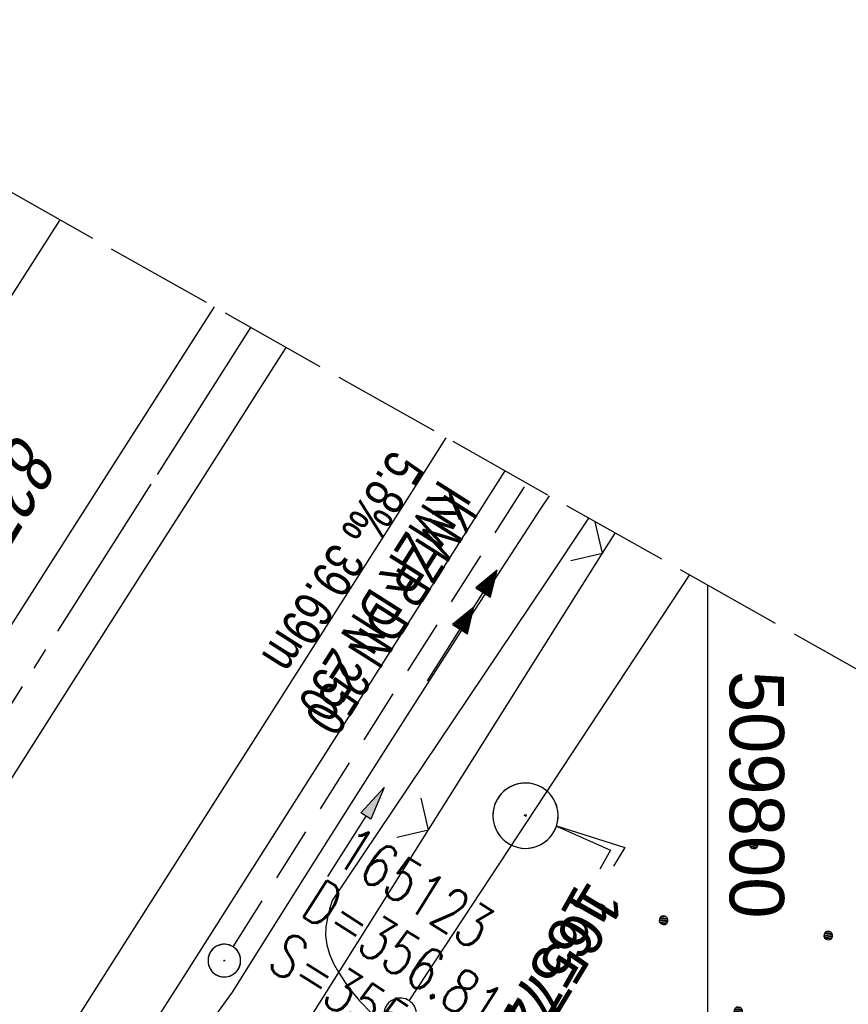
# Model space of a CAD drawing. Extents: x 509054 to 510069, y 459212 to 460305.
# Tile 59 of 66: x 509768 to 509806, y 460121 to 460166. Entities that reach past the tile are written whole.
import ezdxf
from ezdxf import colors
from ezdxf.entities.mleader import LeaderData, LeaderLine
from ezdxf.math import Vec2, Vec3

# ---------------------------------------------------------------- set-up
doc = ezdxf.new("R2010")
doc.units = 0
doc.header["$LTSCALE"] = 10
doc.header["$MEASUREMENT"] = 0
for name, pattern in [('ACHSE', [5.5, 4, -0.5, 0.5, -0.5]), ('AUSGEZOGEN', [0]), ('LT00', [0]), ('LT14', [0.6, 0.5, -0.1]), ('STRICHLINIE2', [0.375, 0.25, -0.125])]:
    doc.linetypes.add(name, pattern=pattern)
doc.layers.get('0').update_dxf_attribs({"linetype": 'LT00'})
for name, color, linetype in [('--EK_FBR', 1, 'LT00'), ('--EK_Halt-Pfeil', 4, 'LT00'), ('--EK_Haltung', 7, 'STRICHLINIE2'), ('--EK_Haltung-Text', 140, 'LT00'), ('--EK_Schacht-Text', 5, 'LT00'), ('--EL_DFK_AB_L', 21, 'LT00'), ('--EL_DFK_AB_P', 7, 'LT00'), ('--EL_Halt-Pfeil', 4, 'LT00'), ('--EL_Haltung', 182, 'STRICHLINIE2'), ('--EL_Haltung-Text', 182, 'LT00'), ('-AX-093', 35, 'ACHSE'), ('DFK_AB_FLNR', 7, 'Continuous'), ('DFK_AB_L', 21, 'LT00'), ('DFK_AB_P', 7, 'LT00'), ('DFK_NUTZUNG', 250, 'LT00'), ('FESTPKT_TEXT_A', 211, 'LT00'), ('FESTPKT_TEXT_B', 211, 'LT00'), ('PFEIL', 140, 'AUSGEZOGEN'), ('V109_AFBR_BAB', 250, 'LT00'), ('V109_GRABEN', 250, 'LT00'), ('V109_KA_PRUF', 182, 'LT00'), ('V109_LD_MARK', 250, 'LT00'), ('V109_PKT_AU', 211, 'LT00'), ('V109_ZAUN', 40, 'LT00'), ('V110_AFBR_BAB', 250, 'LT00'), ('V110_GRABEN', 250, 'LT00'), ('V110_KA_PRUF', 182, 'LT00'), ('V110_LD_MARK', 250, 'LT00'), ('V110_PKT_AU', 211, 'LT00'), ('V110_RASTER', 250, 'LT00'), ('V110_ZAUN', 40, 'LT00')]:
    doc.layers.add(name, color=color, linetype=linetype)
doc.layers.add('-BLATT_110-RAND', color=7, linetype='LT14', plot=False)
doc.styles.add('Haltungsbeschriftung', font='ARIAL.TTF', dxfattribs={"width": 0.75})
doc.styles.add('schachtbeschriftung', font='romans.shx', dxfattribs={"width": 0.75, "height": 2})
doc.styles.get("Standard").update_dxf_attribs({"font": 'ARIAL.TTF'})

# ---------------------------------------------------------------- blocks, each defined once
blk = doc.blocks.new('SYMB0003')
at = {"color": 0, "linetype": 'ByBlock'}
for p, q in [((-0.015712, 0), (0.010166, 0.012015)), ((0, -0.021257), (-0.015712, 0)), ((0.010166, 0.012015), (0, -0.021257))]:
    blk.add_line(p, q, dxfattribs=at)
for points in [[(-0.031395, 0.499013), (-0.093691, 0.491144), (-0.154509, 0.475528), (-0.21289, 0.452414), (-0.267913, 0.422164), (-0.318712, 0.385257), (-0.364484, 0.342274), (-0.404509, 0.293893), (-0.438154, 0.240877), (-0.464888, 0.184062), (-0.484292, 0.124345), (-0.496058, 0.062667), (-0.5, 0)], [(0.5, 0), (0.496057, 0.062667), (0.484292, 0.124345), (0.464888, 0.184062), (0.438153, 0.240877), (0.404509, 0.293893), (0.364484, 0.342274), (0.318712, 0.385257), (0.267913, 0.422164), (0.21289, 0.452414), (0.154509, 0.475528), (0.093691, 0.491144), (0.031395, 0.499013), (-0.031395, 0.499013)], [(-0.5, 0), (-0.496058, -0.062667), (-0.484292, -0.124345), (-0.464888, -0.184062), (-0.438154, -0.240877), (-0.404509, -0.293893), (-0.364485, -0.342274), (-0.318712, -0.385257), (-0.267914, -0.422164), (-0.21289, -0.452414), (-0.154509, -0.475529), (-0.093691, -0.491144), (-0.031395, -0.499014), (0.031395, -0.499014)], [(0.031395, -0.499014), (0.093691, -0.491144), (0.154509, -0.475529), (0.21289, -0.452414), (0.267914, -0.422164), (0.318712, -0.385257), (0.364485, -0.342274), (0.404509, -0.293893), (0.438154, -0.240877), (0.464889, -0.184062), (0.484292, -0.124345), (0.496058, -0.062667), (0.5, 0)]]:
    blk.add_lwpolyline(points, dxfattribs=at)
blk = doc.blocks.new('Ackerland7')
at = {"layer": 'DFK_NUTZUNG', "color": 0, "linetype": 'ByBlock'}
for p, q in [((-4, 3.928), (-4, 3.67)), ((-3.95, 3.628), (-3.95, 3.97)), ((-3.9, 3.99), (-3.9, 3.607)), ((-3.85, 3.601), (-3.85, 3.997)), ((-3.8, 3.99), (-3.8, 3.607)), ((-3.75, 3.628), (-3.75, 3.97)), ((-3.7, 3.928), (-3.7, 3.67)), ((-3.65, 3.798), (-3.65, 3.8)), ((3.7, 3.929), (3.7, 3.671)), ((3.75, 3.629), (3.75, 3.971)), ((3.8, 3.992), (3.8, 3.608)), ((3.85, 3.602), (3.85, 3.998)), ((3.9, 3.992), (3.9, 3.608)), ((3.95, 3.629), (3.95, 3.971)), ((4, 3.929), (4, 3.671)), ((4.05, 3.799), (4.05, 3.801)), ((-7.85, 0.129), (-7.85, -0.129)), ((-7.8, -0.171), (-7.8, 0.171)), ((-7.75, 0.192), (-7.75, -0.192)), ((-7.7, -0.198), (-7.7, 0.198)), ((-7.65, 0.192), (-7.65, -0.192)), ((-7.6, -0.171), (-7.6, 0.171)), ((-7.55, 0.129), (-7.55, -0.129)), ((-7.5, -0.001), (-7.5, 0.001)), ((-0.15, 0.129), (-0.15, -0.129)), ((-0.1, -0.171), (-0.1, 0.171)), ((-0.05, 0.192), (-0.05, -0.192)), ((0, -0.198), (0, 0.198)), ((0.05, 0.192), (0.05, -0.192)), ((0.1, -0.171), (0.1, 0.171)), ((0.15, 0.129), (0.15, -0.129)), ((0.2, -0.001), (0.2, 0.001)), ((7.55, 0.129), (7.55, -0.129)), ((7.6, -0.171), (7.6, 0.171)), ((7.65, 0.192), (7.65, -0.192)), ((7.7, -0.198), (7.7, 0.198)), ((7.75, 0.192), (7.75, -0.192)), ((7.8, -0.171), (7.8, 0.171)), ((7.85, 0.129), (7.85, -0.129)), ((7.9, -0.001), (7.9, 0.001)), ((-3.9, -3.608), (-3.9, -3.992)), ((-3.85, -3.998), (-3.85, -3.602)), ((-3.8, -3.608), (-3.8, -3.992)), ((3.8, -3.608), (3.8, -3.992)), ((3.85, -3.998), (3.85, -3.602)), ((3.9, -3.608), (3.9, -3.992)), ((-4, -3.671), (-4, -3.929)), ((-3.95, -3.971), (-3.95, -3.629)), ((-3.75, -3.971), (-3.75, -3.629)), ((-3.7, -3.671), (-3.7, -3.929)), ((-3.65, -3.801), (-3.65, -3.799)), ((3.7, -3.671), (3.7, -3.929)), ((3.75, -3.971), (3.75, -3.629)), ((3.95, -3.971), (3.95, -3.629)), ((4, -3.671), (4, -3.929)), ((4.05, -3.801), (4.05, -3.799))]:
    blk.add_line(p, q, dxfattribs=at)
for points in [[(-3.65, 3.799), (-3.67, 3.886), (-3.725, 3.955), (-3.805, 3.994), (-3.894, 3.994), (-3.975, 3.955), (-4.03, 3.886), (-4.05, 3.799), (-4.03, 3.712), (-3.975, 3.642), (-3.894, 3.604), (-3.805, 3.604), (-3.725, 3.642), (-3.67, 3.712), (-3.65, 3.799)], [(4.05, 3.8), (4.03, 3.887), (3.975, 3.956), (3.894, 3.995), (3.805, 3.995), (3.725, 3.956), (3.67, 3.887), (3.65, 3.8), (3.67, 3.713), (3.725, 3.644), (3.805, 3.605), (3.894, 3.605), (3.975, 3.644), (4.03, 3.713), (4.05, 3.8)], [(-7.5, 0), (-7.52, 0.087), (-7.575, 0.156), (-7.655, 0.195), (-7.744, 0.195), (-7.825, 0.156), (-7.88, 0.087), (-7.9, 0)], [(0.2, 0), (0.18, 0.087), (0.125, 0.156), (0.045, 0.195), (-0.044, 0.195), (-0.125, 0.156), (-0.18, 0.087), (-0.2, 0)], [(-0.2, 0), (-0.18, -0.087), (-0.125, -0.156), (-0.044, -0.195), (0.045, -0.195), (0.125, -0.156), (0.18, -0.087), (0.2, 0)], [(7.9, 0), (7.88, 0.087), (7.825, 0.156), (7.744, 0.195), (7.655, 0.195), (7.575, 0.156), (7.52, 0.087), (7.5, 0)], [(7.5, 0), (7.52, -0.087), (7.575, -0.156), (7.655, -0.195), (7.744, -0.195), (7.825, -0.156), (7.88, -0.087), (7.9, 0)], [(-7.9, 0), (-7.88, -0.087), (-7.825, -0.156), (-7.744, -0.195), (-7.655, -0.195), (-7.575, -0.156), (-7.52, -0.087), (-7.5, 0)], [(-3.65, -3.8), (-3.67, -3.713), (-3.725, -3.644), (-3.805, -3.605), (-3.894, -3.605), (-3.975, -3.644), (-4.03, -3.713), (-4.05, -3.8), (-4.03, -3.887), (-3.975, -3.956), (-3.894, -3.995), (-3.805, -3.995), (-3.725, -3.956), (-3.67, -3.887), (-3.65, -3.8)], [(4.05, -3.8), (4.03, -3.713), (3.975, -3.644), (3.894, -3.605), (3.805, -3.605), (3.725, -3.644), (3.67, -3.713), (3.65, -3.8), (3.67, -3.887), (3.725, -3.956), (3.805, -3.995), (3.894, -3.995), (3.975, -3.956), (4.03, -3.887), (4.05, -3.8)]]:
    blk.add_lwpolyline(points, dxfattribs=at)
blk = doc.blocks.new('Pfreil3')
at = {"layer": 'PFEIL'}
blk.add_hatch(color=256, dxfattribs=at).paths.add_polyline_path([(-1.549, 0.273), (-1.549, -0.273), (0, 0)])
for p, q in [((-1.549, 0), (-4.831, 0)), ((-1.549, -0.273), (-1.549, 0.273)), ((-1.549, 0.273), (0, 0)), ((0, 0), (-1.549, -0.273))]:
    blk.add_line(p, q, dxfattribs=at)
blk = doc.blocks.new('_None')
blk = doc.blocks.new('SYMB0024')
at = {"color": 0, "linetype": 'ByBlock'}
for p, q in [((-0.5, 0.5), (0, 0)), ((0, 0), (0.5, 0.5))]:
    blk.add_line(p, q, dxfattribs=at)
blk = doc.blocks.new('SYMB0070')
at = {"color": 0, "linetype": 'ByBlock'}
for p, q in [((-0.5, 0), (0.2, 0)), ((0.5, 0), (0.2, 0.1)), ((0.2, 0.1), (0.2, 0)), ((0.468, 0), (0.21, 0.086)), ((0.21, 0.086), (0.21, -0.086)), ((0.21, -0.086), (0.468, 0)), ((0.22, -0.072), (0.437, 0)), ((0.23, -0.058), (0.405, 0)), ((0.24, -0.045), (0.374, 0)), ((0.342, 0), (0.25, 0.031)), ((0.25, 0.031), (0.25, -0.031)), ((0.25, -0.031), (0.342, 0)), ((0.26, -0.017), (0.31, 0)), ((0.27, -0.003), (0.279, 0))]:
    blk.add_line(p, q, dxfattribs=at)
for points in [[(0.2, 0), (0.2, -0.1), (0.5, 0)], [(0.437, 0), (0.22, 0.072), (0.22, -0.072)], [(0.405, 0), (0.23, 0.058), (0.23, -0.058)], [(0.374, 0), (0.24, 0.045), (0.24, -0.045)], [(0.31, 0), (0.26, 0.017), (0.26, -0.017)], [(0.279, 0), (0.27, 0.003), (0.27, -0.003)]]:
    blk.add_lwpolyline(points, dxfattribs=at)

msp = doc.modelspace()

# ---------------------------------------------------------------- linework, layer by layer
at = {"layer": '--EK_FBR', "color": 2}
for points in [[(509777.318, 460153.178), (509775.881, 460150.926), (509772.685, 460145.917), (509769.488, 460140.908), (509766.29, 460135.9)], [(509777.318, 460153.178), (509775.881, 460150.926), (509772.685, 460145.917), (509769.488, 460140.908), (509766.29, 460135.9)], [(509780.624, 460151.314), (509779.164, 460149.023), (509776.602, 460145.009), (509774.04, 460140.996), (509771.478, 460136.983), (509768.918, 460132.969), (509766.36, 460128.953)], [(509780.624, 460151.314), (509779.164, 460149.023), (509776.603, 460145.009), (509774.04, 460140.996), (509771.479, 460136.983), (509768.918, 460132.969), (509766.36, 460128.953)]]:
    msp.add_lwpolyline(points, dxfattribs=at)
at = {"layer": '--EK_FBR'}
for points in [[(509790.672, 460145.651), (509788.774, 460142.663), (509775.887, 460122.371), (509770.61, 460114.119), (509765.791, 460106.519), (509762.095, 460100.744), (509750.657, 460082.677), (509737.856, 460062.627)], [(509790.672, 460145.65), (509788.774, 460142.663), (509775.887, 460122.371), (509770.61, 460114.119), (509765.791, 460106.519), (509762.095, 460100.744), (509750.657, 460082.677), (509737.856, 460062.627)]]:
    msp.add_lwpolyline(points, dxfattribs=at)
at = {"layer": '--EK_Haltung'}
msp.add_line((509778.193, 460123.802), (509791.679, 460145.083), dxfattribs=at)
at = {"layer": '--EL_DFK_AB_L'}
msp.add_line((509786.283, 460121.326), (509799.16, 460140.867), dxfattribs=at)
at = {"layer": '--EL_Haltung'}
msp.add_line((509778.193, 460123.802), (509791.679, 460145.083), dxfattribs=at)
at = {"layer": '-AX-093', "ltscale": 0.2}
msp.add_lwpolyline([(509778.99, 460152.235), (509774.415, 460145.035), (509760.847, 460123.697), (509747.275, 460102.363), (509733.7, 460081.031), (509706.542, 460038.371), (509702.836, 460032.55), (509689.267, 460011.236), (509675.702, 459989.92), (509668.923, 459979.26), (509662.146, 459968.598), (509655.373, 459957.933), (509648.604, 459947.267), (509641.839, 459936.597), (509635.079, 459925.925), (509628.324, 459915.249), (509621.576, 459904.569), (509614.834, 459893.885), (509608.1, 459883.196)], dxfattribs=at)
at = {"layer": '-BLATT_110-RAND'}
msp.add_lwpolyline([(509508.658, 460304.606), (509054.467, 459498.793), (509563.218, 459212.038), (510017.409, 460017.852), (509508.658, 460304.606)], dxfattribs=at)
at = {"layer": 'DFK_AB_L'}
msp.add_line((509786.283, 460121.326), (509799.16, 460140.867), dxfattribs=at)
at = {"layer": 'V109_AFBR_BAB', "color": 0}
for points in [[(509777.318, 460153.178), (509775.881, 460150.926), (509772.685, 460145.917), (509769.488, 460140.908), (509766.29, 460135.9)], [(509780.624, 460151.314), (509779.164, 460149.023), (509776.602, 460145.009), (509774.04, 460140.996), (509771.478, 460136.983), (509768.918, 460132.969), (509766.36, 460128.953)]]:
    msp.add_lwpolyline(points, dxfattribs=at)
at = {"layer": 'V109_AFBR_BAB'}
msp.add_lwpolyline([(509790.672, 460145.651), (509788.774, 460142.663), (509775.887, 460122.371), (509770.61, 460114.119), (509765.791, 460106.519), (509762.095, 460100.744), (509750.657, 460082.677), (509737.856, 460062.627)], dxfattribs=at)
at = {"layer": 'V109_GRABEN'}
for points in [[(509792.709, 460144.502), (509792.332, 460143.93), (509790.736, 460141.491), (509788.914, 460138.682), (509787.103, 460135.867), (509785.301, 460133.045), (509783.507, 460130.219), (509781.718, 460127.389), (509779.932, 460124.556), (509778.149, 460121.723), (509772.034, 460113.261)], [(509794.518, 460143.483), (509792.519, 460140.462), (509782.751, 460125.93), (509782.629, 460125.528), (509782.524, 460125.127), (509782.455, 460124.726), (509782.44, 460124.326), (509782.5, 460123.889), (509782.629, 460123.458), (509782.812, 460123.039), (509783.032, 460122.634), (509783.484, 460121.948), (509783.996, 460121.32), (509784.559, 460120.744), (509785.169, 460120.214), (509785.817, 460119.722), (509786.499, 460119.262), (509787.206, 460118.829), (509787.933, 460118.414), (509788.673, 460118.013), (509789.42, 460117.618)]]:
    msp.add_lwpolyline(points, dxfattribs=at)
at = {"layer": 'V109_LD_MARK'}
for points in [[(509770.229, 460157.173), (509767.693, 460153.199), (509761.999, 460144.294), (509756.296, 460135.395), (509752.723, 460129.83), (509749.148, 460124.266), (509745.572, 460118.704), (509741.994, 460113.141), (509738.417, 460107.579), (509734.842, 460102.016), (509731.268, 460096.451), (509727.698, 460090.885), (509724.132, 460085.315), (509720.571, 460079.742), (509717.016, 460074.165), (509713.468, 460068.583), (509709.928, 460062.996), (509708.214, 460060.28)], [(509725.844, 460049.574), (509728.672, 460054.019), (509735.084, 460064.092), (509741.498, 460074.164), (509747.914, 460084.235), (509754.33, 460094.306), (509760.746, 460104.376), (509767.161, 460114.448), (509773.575, 460124.519), (509779.988, 460134.593), (509786.398, 460144.667), (509787.986, 460147.165)]]:
    msp.add_lwpolyline(points, dxfattribs=at)
at = {"layer": 'V109_ZAUN'}
for p, q in [((509795.159, 460141.863), (509795.743, 460142.792)), ((509787.167, 460129.17), (509795.159, 460141.863))]:
    msp.add_line(p, q, dxfattribs=at)
msp.add_lwpolyline([(509780.019, 460116.125), (509780.631, 460118.789), (509787.167, 460129.17)], dxfattribs=at)
at = {"layer": 'V110_AFBR_BAB', "color": 0}
for points in [[(509777.318, 460153.178), (509775.881, 460150.926), (509772.685, 460145.917), (509769.488, 460140.908), (509766.29, 460135.9)], [(509780.624, 460151.314), (509779.164, 460149.023), (509776.603, 460145.009), (509774.04, 460140.996), (509771.479, 460136.983), (509768.918, 460132.969), (509766.36, 460128.953)]]:
    msp.add_lwpolyline(points, dxfattribs=at)
at = {"layer": 'V110_AFBR_BAB'}
msp.add_lwpolyline([(509790.672, 460145.65), (509788.774, 460142.663), (509775.887, 460122.371), (509770.61, 460114.119), (509765.791, 460106.519), (509762.095, 460100.744), (509750.657, 460082.677), (509737.856, 460062.627)], dxfattribs=at)
at = {"layer": 'V110_GRABEN'}
for points in [[(509792.709, 460144.502), (509792.332, 460143.93), (509790.736, 460141.491), (509788.914, 460138.682), (509787.103, 460135.867), (509785.301, 460133.045), (509783.507, 460130.219), (509781.718, 460127.389), (509779.932, 460124.556), (509778.149, 460121.723), (509772.035, 460113.26)], [(509794.518, 460143.483), (509792.519, 460140.462), (509782.751, 460125.93), (509782.629, 460125.528), (509782.524, 460125.127), (509782.455, 460124.726), (509782.44, 460124.326), (509782.5, 460123.889), (509782.629, 460123.458), (509782.812, 460123.039), (509783.032, 460122.634), (509783.484, 460121.948), (509783.996, 460121.32), (509784.559, 460120.744), (509785.169, 460120.214), (509785.817, 460119.722), (509786.499, 460119.262), (509787.206, 460118.829), (509787.933, 460118.414), (509788.673, 460118.013), (509789.42, 460117.618)]]:
    msp.add_lwpolyline(points, dxfattribs=at)
at = {"layer": 'V110_LD_MARK'}
for points in [[(509770.229, 460157.173), (509767.693, 460153.199), (509761.999, 460144.294), (509756.296, 460135.395), (509752.723, 460129.83), (509749.148, 460124.266), (509745.572, 460118.704), (509741.994, 460113.141), (509738.417, 460107.579), (509734.842, 460102.016), (509731.268, 460096.451), (509727.698, 460090.885), (509724.132, 460085.315), (509720.571, 460079.742), (509717.016, 460074.165), (509713.468, 460068.583), (509709.928, 460062.996), (509706.397, 460057.402), (509702.876, 460051.803), (509699.366, 460046.195), (509695.868, 460040.58), (509692.383, 460034.956)], [(509697.14, 460004.401), (509709.452, 460023.789), (509715.855, 460033.868), (509722.262, 460043.944), (509728.672, 460054.019), (509735.084, 460064.092), (509741.498, 460074.164), (509747.914, 460084.235), (509754.33, 460094.306), (509760.746, 460104.377), (509767.161, 460114.448), (509773.575, 460124.519), (509779.988, 460134.592), (509786.398, 460144.667), (509787.986, 460147.165)]]:
    msp.add_lwpolyline(points, dxfattribs=at)
at = {"layer": 'V110_RASTER'}
msp.add_line((509800, 460119.92), (509800, 460140.393), dxfattribs=at)
at = {"layer": 'V110_ZAUN'}
for p, q in [((509795.159, 460141.863), (509795.743, 460142.792)), ((509787.167, 460129.17), (509795.159, 460141.863))]:
    msp.add_line(p, q, dxfattribs=at)
msp.add_lwpolyline([(509780.02, 460116.125), (509780.631, 460118.789), (509787.167, 460129.17)], dxfattribs=at)

# ---------------------------------------------------------------- block references
at = {"layer": '--EK_Halt-Pfeil', "xscale": 4.000000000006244, "yscale": 4, "zscale": 4, "rotation": 57.63822999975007}
msp.add_blockref('SYMB0070', (509789.258, 460139.395), dxfattribs=at)
at = {"layer": '--EL_DFK_AB_P', "xscale": 1.500000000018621, "yscale": 1.5, "zscale": 1.5, "rotation": 264.7377099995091}
msp.add_blockref('SYMB0003', (509785.87, 460120.7), dxfattribs=at)
at = {"layer": '--EL_Halt-Pfeil', "xscale": 4.000000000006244, "yscale": 4, "zscale": 4, "rotation": 57.63822999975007}
msp.add_blockref('SYMB0070', (509788.188, 460137.706), dxfattribs=at)
at = {"layer": 'DFK_AB_P', "xscale": 1.500000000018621, "yscale": 1.5, "zscale": 1.5, "rotation": 264.7377099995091}
msp.add_blockref('SYMB0003', (509785.87, 460120.7), dxfattribs=at)
at = {"layer": 'DFK_NUTZUNG', "rotation": 264.7376999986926}
msp.add_blockref('Ackerland7', (509801.396, 460120.838), dxfattribs=at)
at = {"layer": 'PFEIL', "rotation": 57.44918947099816}
msp.add_blockref('Pfreil3', (509785.128, 460131.108), dxfattribs=at)
at = {"layer": 'V109_KA_PRUF', "xscale": 1.500000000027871, "yscale": 1.5, "zscale": 1.5, "rotation": 238.730399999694}
msp.add_blockref('SYMB0003', (509777.792, 460123.169), dxfattribs=at)
at = {"layer": 'V109_PKT_AU', "xscale": 2.999999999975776, "yscale": 3, "zscale": 3, "rotation": 238.7304000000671}
msp.add_blockref('SYMB0003', (509791.625, 460129.82), dxfattribs=at)
at = {"layer": 'V109_ZAUN', "xscale": 2.100000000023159, "yscale": 2.099999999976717, "zscale": 2.1, "rotation": 57.80363999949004}
for p in [(509795.159, 460141.863), (509787.167, 460129.17)]:
    msp.add_blockref('SYMB0024', p, dxfattribs=at)
at = {"layer": 'V110_KA_PRUF', "xscale": 1.499999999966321, "yscale": 1.5, "zscale": 1.5, "rotation": 240.5925000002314}
msp.add_blockref('SYMB0003', (509777.792, 460123.169), dxfattribs=at)
at = {"layer": 'V110_PKT_AU', "xscale": 3.00000000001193, "yscale": 3, "zscale": 3, "rotation": 240.5924999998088}
msp.add_blockref('SYMB0003', (509791.625, 460129.82), dxfattribs=at)
at = {"layer": 'V110_ZAUN', "xscale": 2.099999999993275, "yscale": 2.099999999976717, "zscale": 2.1, "rotation": 57.80430999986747}
for p in [(509795.159, 460141.863), (509787.167, 460129.17)]:
    msp.add_blockref('SYMB0024', p, dxfattribs=at)

# ---------------------------------------------------------------- texts
at = {"layer": '--EK_Haltung-Text', "style": 'Haltungsbeschriftung', "width": 0.75}
for s, p in [('5.8‰ 39.69m', (509785.509, 460146.69)), ('KMZR DN 250', (509787.671, 460145.319))]:
    msp.add_text(s, height=1.8, rotation=-122.3618, dxfattribs=at).set_placement(p)
at = {"layer": '--EK_Schacht-Text', "style": 'schachtbeschriftung', "width": 0.75}
for s, p in [('165123', (509782.755, 460127.731)), ('D=356.81', (509781.213, 460125.298)), ('S=355.69', (509779.671, 460122.866))]:
    msp.add_text(s, height=2, rotation=-32.3618, dxfattribs=at).set_placement(p)
at = {"layer": '--EL_Haltung-Text', "style": 'Haltungsbeschriftung', "width": 0.75}
msp.add_text('KMZR DN 250', height=1.8, rotation=-122.3618, dxfattribs=at).set_placement((509787.989, 460144.681))
at = {"layer": 'DFK_AB_FLNR', "oblique": 13.754, "width": 0.75}
msp.add_text('%%U827/2', height=2.5, rotation=238.7304, dxfattribs=at).set_placement((509768.284, 460147.501))
at = {"layer": 'V110_RASTER', "width": 0.976}
msp.add_text(' 509800', height=2.5, rotation=-89.9996, dxfattribs=at).set_placement((509801, 460137.42))

# ---------------------------------------------------------------- leaders
at = {"layer": 'FESTPKT_TEXT_A'}
ml = msp.add_multileader_mtext('Standard', dxfattribs=at)
ml.set_content('{\\H0.09x;\\P\\H11.111x; 16572 \\~\\P\\H0.09x;   }', color=256)
ml.set_leader_properties(color=256, linetype='ByLayer', lineweight=-1)
ml.set_arrow_properties(name='NONE')
ml.build(insert=Vec2(0, 0))
ml.multileader.update_dxf_attribs({"has_text_frame": 1, "text_left_attachment_type": 2, "text_right_attachment_type": 2, "dogleg_length": 1, "arrow_head_size": 0.18})
ctx = ml.context
ctx.base_point, ctx.char_height, ctx.arrow_head_size, ctx.landing_gap_size, ctx.plane_origin, ctx.plane_x_axis, ctx.plane_y_axis = Vec3(509795.037, 460127.37), 2, 0.18, 0.3, Vec3(509791.499, 460129.943), Vec3(-0.491018, -0.87115), Vec3(0.87115, -0.491018)
ctx.left_attachment, ctx.right_attachment = 2, 2
notes = []
notes.append((ctx, [(0, (1, 1, 0), (509795.528, 460128.241), (-0.491018, -0.87115), 1, [(0, [(509793.047, 460129.341)], 0, [])])]))
ctx.mtext.insert, ctx.mtext.text_direction, ctx.mtext.rotation, ctx.mtext.line_spacing_factor, ctx.mtext.flow_direction = Vec3(509796.263, 460126.334), Vec3(-0.491018, -0.87115), -0.486947, 0.7, 5
at = {"layer": 'FESTPKT_TEXT_B'}
ml = msp.add_multileader_mtext('Standard', dxfattribs=at)
ml.set_content('{\\H0.09x;\\P\\H11.111x; 16572 \\~\\P\\H0.09x;   }', color=256)
ml.set_leader_properties(color=256, linetype='ByLayer', lineweight=-1)
ml.set_arrow_properties(name='NONE')
ml.build(insert=Vec2(0, 0))
ml.multileader.update_dxf_attribs({"has_text_frame": 1, "text_left_attachment_type": 2, "text_right_attachment_type": 2, "dogleg_length": 1, "arrow_head_size": 0.18})
ctx = ml.context
ctx.base_point, ctx.char_height, ctx.arrow_head_size, ctx.landing_gap_size, ctx.plane_origin, ctx.plane_x_axis, ctx.plane_y_axis = Vec3(509795.663, 460127.499), 2, 0.18, 0.3, Vec3(509791.167, 460134.88), Vec3(-0.519066, -0.854734), Vec3(0.854734, -0.519066)
ctx.left_attachment, ctx.right_attachment = 2, 2
notes.append((ctx, [(0, (1, 1, 0), (509796.182, 460128.353), (-0.519066, -0.854734), 1, [(0, [(509793.05, 460129.361)], 0, [])])]))
ctx.mtext.insert, ctx.mtext.text_direction, ctx.mtext.rotation, ctx.mtext.line_spacing_factor, ctx.mtext.flow_direction = Vec3(509796.855, 460126.424), Vec3(-0.519066, -0.854734), -0.519447, 0.7, 5
for ctx, leaders in notes:
    for number, flags, end, landing, length, lines in leaders:
        leader = LeaderData()
        leader.index, (leader.has_last_leader_line, leader.has_dogleg_vector, leader.attachment_direction) = number, flags
        leader.last_leader_point, leader.dogleg_vector, leader.dogleg_length = Vec3(end), Vec3(landing), length
        for number, points, colour, breaks in lines:
            line = LeaderLine()
            line.index, line.vertices, line.color, line.breaks = number, Vec3.list(points), colors.encode_raw_color(colour), breaks
            leader.lines.append(line)
        ctx.leaders.append(leader)

doc.saveas('drawing.dxf')
